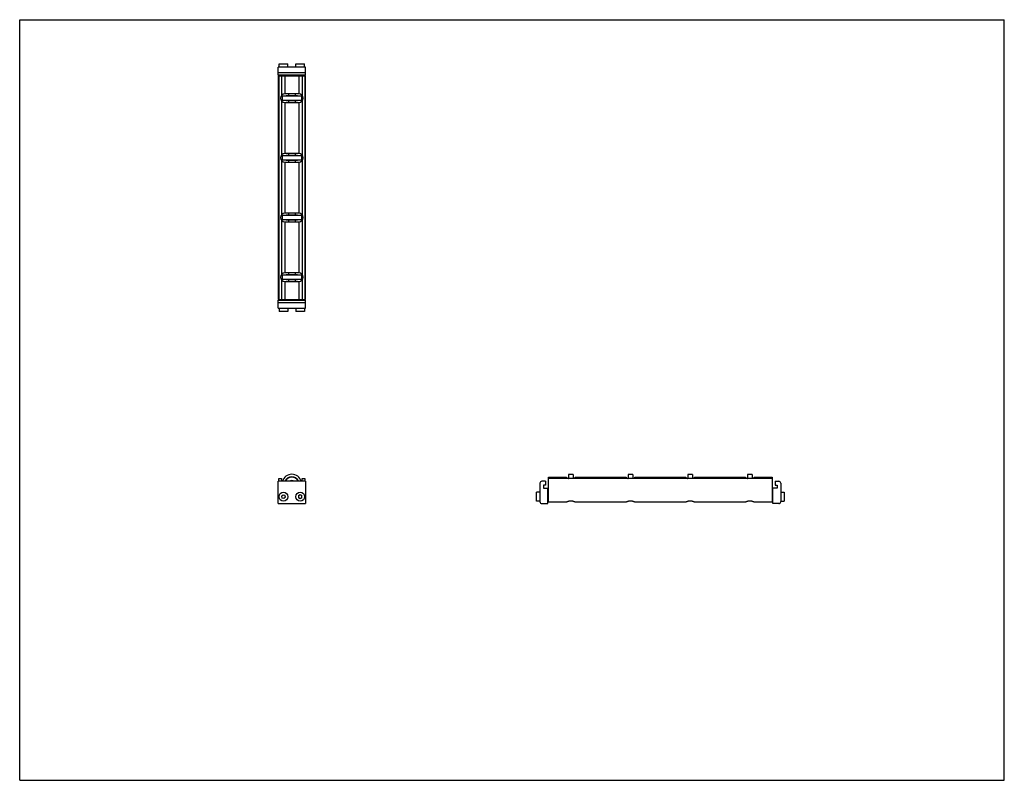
# Model space of a CAD drawing. Header units: inches. Extents: x 0 to 44, y 0 to 34.
import ezdxf

# ---------------------------------------------------------------- set-up
doc = ezdxf.new("R2010")
doc.units = ezdxf.units.IN
doc.header["$LTSCALE"] = 2.42
doc.header["$MEASUREMENT"] = 0
doc.layers.get('0').update_dxf_attribs({"linetype": 'CONTINUOUS'})
for name, color, linetype in [('240826_BL4', 7, 'CONTINUOUS'), ('240826_BL5', 7, 'CONTINUOUS'), ('240826_BL6', 7, 'CONTINUOUS'), ('240826_BL9', 7, 'CONTINUOUS'), ('240827_CAE_BL0', 7, 'CONTINUOUS'), ('240827_CAE_BL7', 7, 'CONTINUOUS'), ('2410WW_CAE_241010_BL10', 7, 'CONTINUOUS'), ('2436WW_243610_BL1', 7, 'CONTINUOUS'), ('X920693M_BL11', 7, 'CONTINUOUS'), ('X920693M_BL2', 7, 'CONTINUOUS'), ('X920693M_BL3', 7, 'CONTINUOUS'), ('X920693M_BL8', 7, 'CONTINUOUS')]:
    doc.layers.add(name, color=color, linetype=linetype)

# ---------------------------------------------------------------- blocks, each defined once
blk = doc.blocks.new('240827_CAE_BL0', base_point=(17.58, 16.918))
at = {"layer": '240827_CAE_BL0', "color": 7, "linetype": 'CONTINUOUS'}
for p, q in [((11.553, 21.469), (12.768, 21.469)), ((11.553, 21.109), (11.553, 21.469)), ((11.553, 21.359), (12.768, 21.359)), ((12.768, 21.109), (12.768, 21.469)), ((11.553, 21.109), (12.768, 21.109)), ((11.553, 12.367), (11.553, 13.367)), ((12.768, 13.367), (11.553, 13.367)), ((12.768, 13.367), (12.768, 12.367)), ((23.247, 13.277), (23.247, 12.457)), ((23.497, 13.367), (23.337, 13.367)), ((23.497, 13.367), (23.497, 13.195)), ((23.407, 13.195), (23.407, 13.064)), ((23.497, 13.195), (23.407, 13.195)), ((23.407, 13.064), (23.607, 13.064)), ((23.607, 12.367), (23.607, 13.064)), ((11.553, 12.367), (12.768, 12.367)), ((23.337, 12.367), (23.607, 12.367))]:
    blk.add_line(p, q, dxfattribs=at)
for centre, start, end in [((23.337, 13.277), 90, 180), ((23.337, 12.457), 180, 270)]:
    blk.add_arc(centre, 0.09, start, end, dxfattribs=at)
blk = doc.blocks.new('2436WW_243610_BL1', base_point=(22.591, 21.968))
at = {"layer": '2436WW_243610_BL1', "color": 7, "linetype": 'CONTINUOUS'}
for p, q in [((11.553, 31.491), (11.553, 21.491)), ((11.553, 31.491), (12.769, 31.491)), ((11.573, 31.491), (11.573, 21.491)), ((11.698, 31.491), (11.698, 30.604)), ((11.848, 31.491), (11.848, 30.679)), ((12.473, 31.491), (12.473, 30.679)), ((12.623, 31.491), (12.623, 30.604)), ((12.748, 31.491), (12.748, 21.491)), ((12.769, 21.491), (12.769, 31.491)), ((11.698, 30.377), (11.698, 27.937)), ((12.473, 30.679), (11.848, 30.679)), ((12.623, 30.377), (12.623, 27.937)), ((11.848, 30.303), (11.848, 28.012)), ((11.848, 30.303), (12.473, 30.303)), ((12.473, 30.303), (12.473, 28.012)), ((12.473, 28.012), (11.848, 28.012)), ((11.698, 27.711), (11.698, 25.271)), ((11.848, 27.636), (11.848, 25.345)), ((11.848, 27.636), (12.473, 27.636)), ((12.473, 27.636), (12.473, 25.345)), ((12.623, 27.711), (12.623, 25.271)), ((12.473, 25.345), (11.848, 25.345)), ((11.698, 25.044), (11.698, 22.604)), ((11.848, 24.969), (12.473, 24.969)), ((11.848, 24.969), (11.848, 22.679)), ((12.473, 24.969), (12.473, 22.679)), ((12.623, 25.044), (12.623, 22.604)), ((12.473, 22.679), (11.848, 22.679)), ((11.698, 22.377), (11.698, 21.491)), ((11.848, 22.303), (12.473, 22.303)), ((11.848, 22.303), (11.848, 21.491)), ((12.473, 22.303), (12.473, 21.491)), ((12.623, 22.377), (12.623, 21.491)), ((11.565, 21.491), (11.553, 21.491)), ((11.573, 21.491), (12.769, 21.491)), ((11.573, 13.367), (11.573, 13.491)), ((11.573, 13.491), (11.698, 13.491)), ((11.698, 13.491), (11.698, 13.367)), ((12.623, 13.367), (12.623, 13.491)), ((12.623, 13.491), (12.748, 13.491)), ((12.748, 13.491), (12.748, 13.367)), ((23.629, 13.498), (23.629, 13.554)), ((23.629, 13.554), (24.441, 13.554)), ((23.629, 12.446), (23.629, 13.491)), ((33.629, 13.491), (23.629, 13.491)), ((24.441, 13.554), (24.441, 13.491)), ((24.817, 13.491), (24.817, 13.554)), ((24.817, 13.554), (27.108, 13.554)), ((27.108, 13.554), (27.108, 13.491)), ((27.484, 13.491), (27.484, 13.554)), ((27.484, 13.554), (29.775, 13.554)), ((29.775, 13.554), (29.775, 13.491)), ((30.151, 13.554), (32.441, 13.554)), ((30.151, 13.491), (30.151, 13.554)), ((32.441, 13.554), (32.441, 13.491)), ((32.817, 13.554), (33.629, 13.554)), ((32.817, 13.491), (32.817, 13.554)), ((33.629, 13.554), (33.629, 13.5)), ((33.629, 13.491), (33.629, 12.446)), ((23.629, 12.446), (24.454, 12.446)), ((24.805, 12.446), (27.12, 12.446)), ((27.472, 12.446), (29.787, 12.446)), ((30.139, 12.446), (32.454, 12.446)), ((32.805, 12.446), (33.629, 12.446))]:
    blk.add_line(p, q, dxfattribs=at)
for centre, radius, start, end in [((11.848, 30.491), 0.188, 90, 270), ((12.473, 30.491), 0.188, 270, 90), ((11.848, 27.824), 0.188, 90, 270), ((12.473, 27.824), 0.188, 270, 90), ((11.848, 25.157), 0.188, 90, 270), ((12.473, 25.157), 0.188, 270, 90), ((11.848, 22.491), 0.188, 90, 270), ((12.473, 22.491), 0.188, 270, 90), ((12.161, 13.242), 0.312, 23.6364, 156.363), ((12.161, 13.242), 0.161, 51.2707, 128.7159), ((11.786, 12.679), 0.233, 177.7393, 181.8538), ((12.536, 12.679), 0.233, 357.3736, 0.8044)]:
    blk.add_arc(centre, radius, start, end, dxfattribs=at)
for points, knots in [([(24.629, 12.482), (24.62, 12.482), (24.6, 12.481), (24.572, 12.477), (24.546, 12.471), (24.522, 12.464), (24.5, 12.458), (24.483, 12.452), (24.472, 12.449), (24.464, 12.447), (24.458, 12.446), (24.454, 12.446), (24.452, 12.446)], [0, 0, 0, 0, 0.160779, 0.318075, 0.467977, 0.607749, 0.734322, 0.844344, 0.891944, 0.933962, 0.970029, 1, 1, 1, 1]), ([(24.807, 12.446), (24.805, 12.446), (24.801, 12.446), (24.794, 12.447), (24.787, 12.449), (24.775, 12.452), (24.759, 12.458), (24.737, 12.464), (24.713, 12.471), (24.687, 12.477), (24.658, 12.481), (24.639, 12.482), (24.629, 12.482)], [0, 0, 0, 0, 0.02996, 0.066021, 0.108036, 0.15563, 0.265625, 0.392186, 0.531948, 0.681856, 0.83921, 1, 1, 1, 1]), ([(27.296, 12.482), (27.286, 12.482), (27.267, 12.481), (27.239, 12.477), (27.213, 12.471), (27.188, 12.464), (27.167, 12.458), (27.15, 12.452), (27.139, 12.449), (27.131, 12.447), (27.125, 12.446), (27.121, 12.446), (27.119, 12.446)], [0, 0, 0, 0, 0.160779, 0.318075, 0.467977, 0.607749, 0.734322, 0.844344, 0.891944, 0.933962, 0.970029, 1, 1, 1, 1]), ([(27.473, 12.446), (27.472, 12.446), (27.468, 12.446), (27.461, 12.447), (27.454, 12.449), (27.442, 12.452), (27.426, 12.458), (27.404, 12.464), (27.38, 12.471), (27.353, 12.477), (27.325, 12.481), (27.306, 12.482), (27.296, 12.482)], [0, 0, 0, 0, 0.02996, 0.066021, 0.108036, 0.15563, 0.265625, 0.392186, 0.531948, 0.681856, 0.83921, 1, 1, 1, 1]), ([(29.963, 12.482), (29.953, 12.482), (29.934, 12.481), (29.906, 12.477), (29.879, 12.471), (29.855, 12.464), (29.833, 12.458), (29.817, 12.452), (29.805, 12.449), (29.798, 12.447), (29.791, 12.446), (29.787, 12.446), (29.786, 12.446)], [0, 0, 0, 0, 0.160779, 0.318075, 0.467977, 0.607749, 0.734322, 0.844344, 0.891944, 0.933962, 0.970029, 1, 1, 1, 1]), ([(30.14, 12.446), (30.138, 12.446), (30.134, 12.446), (30.128, 12.447), (30.12, 12.449), (30.109, 12.452), (30.092, 12.458), (30.071, 12.464), (30.046, 12.471), (30.02, 12.477), (29.992, 12.481), (29.973, 12.482), (29.963, 12.482)], [0, 0, 0, 0, 0.02996, 0.066021, 0.108036, 0.15563, 0.265625, 0.392186, 0.531948, 0.681856, 0.83921, 1, 1, 1, 1]), ([(32.629, 12.482), (32.62, 12.482), (32.6, 12.481), (32.572, 12.477), (32.546, 12.471), (32.522, 12.464), (32.5, 12.458), (32.483, 12.452), (32.472, 12.449), (32.464, 12.447), (32.458, 12.446), (32.454, 12.446), (32.452, 12.446)], [0, 0, 0, 0, 0.160779, 0.318075, 0.467977, 0.607749, 0.734322, 0.844344, 0.891944, 0.933962, 0.970029, 1, 1, 1, 1]), ([(32.807, 12.446), (32.805, 12.446), (32.801, 12.446), (32.794, 12.447), (32.787, 12.449), (32.775, 12.452), (32.759, 12.458), (32.737, 12.464), (32.713, 12.471), (32.687, 12.477), (32.658, 12.481), (32.639, 12.482), (32.629, 12.482)], [0, 0, 0, 0, 0.02996, 0.066021, 0.108036, 0.15563, 0.265625, 0.392186, 0.531948, 0.681856, 0.83921, 1, 1, 1, 1])]:
    blk.add_open_spline(points, degree=3, knots=knots, dxfattribs=at)
blk = doc.blocks.new('X920693M_BL2', base_point=(11.786, 16.986))
at = {"layer": 'X920693M_BL2', "color": 7, "linetype": 'CONTINUOUS'}
for p, q in [((11.668, 21.469), (11.668, 21.491)), ((11.904, 21.469), (11.904, 21.491)), ((11.589, 21.109), (11.589, 20.951)), ((11.983, 20.951), (11.589, 20.951)), ((11.983, 21.109), (11.983, 20.951)), ((11.699, 12.707), (11.767, 12.768)), ((11.767, 12.768), (11.853, 12.739)), ((11.699, 12.707), (11.718, 12.618)), ((11.804, 12.59), (11.718, 12.618)), ((11.872, 12.65), (11.804, 12.59)), ((11.872, 12.65), (11.853, 12.739))]:
    blk.add_line(p, q, dxfattribs=at)
blk.add_circle((11.786, 12.679), 0.197, dxfattribs=at)
blk = doc.blocks.new('X920693M_BL3', base_point=(17.984, 16.986))
at = {"layer": 'X920693M_BL3', "color": 7, "linetype": 'CONTINUOUS'}
for p, q in [((12.418, 21.491), (12.418, 21.469)), ((12.654, 21.491), (12.654, 21.469)), ((12.339, 21.109), (12.339, 20.951)), ((12.733, 20.951), (12.339, 20.951)), ((12.733, 21.109), (12.733, 20.951)), ((12.457, 12.724), (12.536, 12.77)), ((12.536, 12.77), (12.614, 12.724)), ((23.09, 12.482), (23.09, 12.875)), ((23.247, 12.875), (23.09, 12.875)), ((23.607, 12.797), (23.629, 12.797)), ((12.457, 12.724), (12.457, 12.633)), ((12.536, 12.588), (12.457, 12.633)), ((12.614, 12.633), (12.536, 12.588)), ((12.614, 12.633), (12.614, 12.724)), ((23.247, 12.482), (23.09, 12.482)), ((23.607, 12.56), (23.629, 12.56))]:
    blk.add_line(p, q, dxfattribs=at)
blk.add_circle((12.536, 12.679), 0.197, dxfattribs=at)
blk = doc.blocks.new('240826_BL4', base_point=(18.235, 17.706))
at = {"layer": '240826_BL4', "color": 7, "linetype": 'CONTINUOUS'}
for p, q in [((11.723, 22.576), (11.723, 22.406)), ((11.738, 22.591), (12.583, 22.591)), ((11.911, 22.609), (11.908, 22.591)), ((11.911, 22.609), (12.411, 22.609)), ((12.411, 22.609), (12.413, 22.591)), ((12.598, 22.576), (12.598, 22.406)), ((12.583, 22.391), (11.738, 22.391)), ((11.908, 22.391), (11.911, 22.373)), ((12.411, 22.373), (11.911, 22.373)), ((12.413, 22.391), (12.411, 22.373)), ((24.529, 13.664), (24.529, 13.491)), ((24.544, 13.679), (24.714, 13.679)), ((24.729, 13.664), (24.729, 13.491)), ((24.511, 13.492), (24.529, 13.494)), ((24.747, 13.492), (24.729, 13.494))]:
    blk.add_line(p, q, dxfattribs=at)
for centre, radius, start, end in [((11.738, 22.576), 0.015, 90, 180), ((12.583, 22.576), 0.015, 0, 90), ((11.738, 22.406), 0.015, 180, 270), ((12.583, 22.406), 0.015, 270, 360), ((12.161, 13.242), 0.438, 16.6092, 163.3908), ((24.544, 13.664), 0.015, 90, 180), ((24.714, 13.664), 0.015, 0, 90), ((12.161, 13.242), 0.33, 22.2774, 157.7229), ((12.161, 13.242), 0.322, 22.8534, 157.1465)]:
    blk.add_arc(centre, radius, start, end, dxfattribs=at)
blk = doc.blocks.new('240826_BL5', base_point=(19.569, 19.383))
at = {"layer": '240826_BL5', "color": 7, "linetype": 'CONTINUOUS'}
for p, q in [((11.723, 25.242), (11.723, 25.072)), ((11.738, 25.257), (12.583, 25.257)), ((11.911, 25.275), (11.908, 25.257)), ((11.911, 25.275), (12.411, 25.275)), ((12.411, 25.275), (12.413, 25.257)), ((12.598, 25.242), (12.598, 25.072)), ((12.583, 25.057), (11.738, 25.057)), ((11.908, 25.057), (11.911, 25.039)), ((12.411, 25.039), (11.911, 25.039)), ((12.413, 25.057), (12.411, 25.039)), ((27.196, 13.664), (27.196, 13.491)), ((27.211, 13.679), (27.381, 13.679)), ((27.396, 13.664), (27.396, 13.491)), ((27.178, 13.492), (27.196, 13.494)), ((27.414, 13.492), (27.396, 13.494))]:
    blk.add_line(p, q, dxfattribs=at)
for centre, start, end in [((11.738, 25.242), 90, 180), ((12.583, 25.242), 0, 90), ((11.738, 25.072), 180, 270), ((12.583, 25.072), 270, 360), ((27.211, 13.664), 90, 180), ((27.381, 13.664), 0, 90)]:
    blk.add_arc(centre, 0.015, start, end, dxfattribs=at)
blk = doc.blocks.new('240826_BL6', base_point=(22.235, 22.05))
at = {"layer": '240826_BL6', "color": 7, "linetype": 'CONTINUOUS'}
for p, q in [((11.723, 30.576), (11.723, 30.406)), ((11.738, 30.591), (12.583, 30.591)), ((12.583, 30.391), (11.738, 30.391)), ((11.911, 30.609), (11.908, 30.591)), ((11.908, 30.391), (11.911, 30.373)), ((11.911, 30.609), (12.411, 30.609)), ((12.411, 30.373), (11.911, 30.373)), ((12.411, 30.609), (12.413, 30.591)), ((12.413, 30.391), (12.411, 30.373)), ((12.598, 30.576), (12.598, 30.406)), ((32.529, 13.664), (32.529, 13.491)), ((32.544, 13.679), (32.714, 13.679)), ((32.729, 13.664), (32.729, 13.491)), ((32.511, 13.492), (32.529, 13.494)), ((32.747, 13.492), (32.729, 13.494))]:
    blk.add_line(p, q, dxfattribs=at)
for centre, start, end in [((11.738, 30.576), 90, 180), ((11.738, 30.406), 180, 270), ((12.583, 30.576), 0, 90), ((12.583, 30.406), 270, 360), ((32.544, 13.664), 90, 180), ((32.714, 13.664), 0, 90)]:
    blk.add_arc(centre, 0.015, start, end, dxfattribs=at)
blk = doc.blocks.new('240827_CAE_BL7', base_point=(22.782, 22.12))
at = {"layer": '240827_CAE_BL7', "color": 7, "linetype": 'CONTINUOUS'}
for p, q in [((11.553, 31.513), (11.553, 31.873)), ((12.768, 31.873), (11.553, 31.873)), ((12.768, 31.513), (12.768, 31.873)), ((12.768, 31.623), (11.553, 31.623)), ((12.768, 31.513), (11.553, 31.513)), ((33.761, 13.367), (33.921, 13.367)), ((33.761, 13.367), (33.761, 13.195)), ((34.011, 13.277), (34.011, 12.457)), ((33.851, 13.064), (33.651, 13.064)), ((33.651, 12.367), (33.651, 13.064)), ((33.761, 13.195), (33.851, 13.195)), ((33.851, 13.195), (33.851, 13.064)), ((33.921, 12.367), (33.651, 12.367))]:
    blk.add_line(p, q, dxfattribs=at)
for centre, start, end in [((33.921, 13.277), 0, 90), ((33.921, 12.457), 270, 360)]:
    blk.add_arc(centre, 0.09, start, end, dxfattribs=at)
blk = doc.blocks.new('X920693M_BL8', base_point=(11.786, 31.76))
at = {"layer": 'X920693M_BL8', "color": 7, "linetype": 'CONTINUOUS'}
for p, q in [((11.589, 31.873), (11.589, 32.03)), ((11.589, 32.03), (11.983, 32.03)), ((11.983, 31.873), (11.983, 32.03)), ((11.668, 31.513), (11.668, 31.491)), ((11.904, 31.513), (11.904, 31.491))]:
    blk.add_line(p, q, dxfattribs=at)
blk = doc.blocks.new('240826_BL9', base_point=(20.902, 20.717))
at = {"layer": '240826_BL9', "color": 7, "linetype": 'CONTINUOUS'}
for p, q in [((11.723, 27.909), (11.723, 27.739)), ((11.738, 27.924), (12.583, 27.924)), ((12.583, 27.724), (11.738, 27.724)), ((11.911, 27.942), (11.908, 27.924)), ((11.908, 27.724), (11.911, 27.706)), ((11.911, 27.942), (12.411, 27.942)), ((12.411, 27.942), (12.413, 27.924)), ((12.413, 27.724), (12.411, 27.706)), ((12.598, 27.909), (12.598, 27.739)), ((12.411, 27.706), (11.911, 27.706)), ((29.863, 13.664), (29.863, 13.491)), ((29.878, 13.679), (30.048, 13.679)), ((30.063, 13.664), (30.063, 13.491)), ((29.845, 13.492), (29.863, 13.494)), ((30.081, 13.492), (30.063, 13.494))]:
    blk.add_line(p, q, dxfattribs=at)
for centre, start, end in [((11.738, 27.909), 90, 180), ((11.738, 27.739), 180, 270), ((12.583, 27.909), 0, 90), ((12.583, 27.739), 270, 360), ((29.878, 13.664), 90, 180), ((30.048, 13.664), 0, 90)]:
    blk.add_arc(centre, 0.015, start, end, dxfattribs=at)
blk = doc.blocks.new('2410WW_CAE_241010_BL10', base_point=(12.161, 21.96))
at = {"layer": '2410WW_CAE_241010_BL10', "color": 7, "linetype": 'CONTINUOUS'}
for p, q in [((12.006, 30.679), (12.006, 30.609)), ((12.006, 30.373), (12.006, 30.303)), ((12.316, 30.679), (12.316, 30.609)), ((12.316, 30.373), (12.316, 30.303)), ((12.006, 28.012), (12.006, 27.942)), ((12.316, 28.012), (12.316, 27.942)), ((12.006, 27.706), (12.006, 27.636)), ((12.316, 27.706), (12.316, 27.636)), ((12.006, 25.345), (12.006, 25.275)), ((12.316, 25.345), (12.316, 25.275)), ((12.006, 25.039), (12.006, 24.969)), ((12.316, 25.039), (12.316, 24.969)), ((12.006, 22.679), (12.006, 22.609)), ((12.316, 22.679), (12.316, 22.609)), ((12.006, 22.373), (12.006, 22.303)), ((12.316, 22.373), (12.316, 22.303))]:
    blk.add_line(p, q, dxfattribs=at)
blk.add_arc((12.161, 13.242), 0.155, 53.9426, 126.0574, dxfattribs=at)
blk = doc.blocks.new('X920693M_BL11', base_point=(23.254, 22.256))
at = {"layer": 'X920693M_BL11', "color": 7, "linetype": 'CONTINUOUS'}
for p, q in [((12.339, 31.873), (12.339, 32.03)), ((12.339, 32.03), (12.733, 32.03)), ((12.733, 31.873), (12.733, 32.03)), ((12.418, 31.513), (12.418, 31.491)), ((12.654, 31.513), (12.654, 31.491)), ((33.651, 12.797), (33.629, 12.797)), ((34.011, 12.875), (34.169, 12.875)), ((34.169, 12.875), (34.169, 12.482)), ((33.651, 12.56), (33.629, 12.56)), ((34.011, 12.482), (34.169, 12.482))]:
    blk.add_line(p, q, dxfattribs=at)

msp = doc.modelspace()

# ---------------------------------------------------------------- linework, layer by layer
at = {"color": 7, "linetype": 'CONTINUOUS'}
for p, q in [((0, 0), (0, 34)), ((0, 34), (44, 34)), ((44, 0), (44, 34)), ((0, 0), (44, 0))]:
    msp.add_line(p, q, dxfattribs=at)

# ---------------------------------------------------------------- block references
at = {"layer": '240826_BL4'}
msp.add_blockref('240826_BL4', (18.235, 17.706), dxfattribs=at)
at = {"layer": '240826_BL5'}
msp.add_blockref('240826_BL5', (19.569, 19.383), dxfattribs=at)
at = {"layer": '240826_BL6'}
msp.add_blockref('240826_BL6', (22.235, 22.05), dxfattribs=at)
at = {"layer": '240826_BL9'}
msp.add_blockref('240826_BL9', (20.902, 20.717), dxfattribs=at)
at = {"layer": '240827_CAE_BL0'}
msp.add_blockref('240827_CAE_BL0', (17.58, 16.918), dxfattribs=at)
at = {"layer": '240827_CAE_BL7'}
msp.add_blockref('240827_CAE_BL7', (22.782, 22.12), dxfattribs=at)
at = {"layer": '2410WW_CAE_241010_BL10'}
msp.add_blockref('2410WW_CAE_241010_BL10', (12.161, 21.96), dxfattribs=at)
at = {"layer": '2436WW_243610_BL1'}
msp.add_blockref('2436WW_243610_BL1', (22.591, 21.968), dxfattribs=at)
at = {"layer": 'X920693M_BL11'}
msp.add_blockref('X920693M_BL11', (23.254, 22.256), dxfattribs=at)
at = {"layer": 'X920693M_BL2'}
msp.add_blockref('X920693M_BL2', (11.786, 16.986), dxfattribs=at)
at = {"layer": 'X920693M_BL3'}
msp.add_blockref('X920693M_BL3', (17.984, 16.986), dxfattribs=at)
at = {"layer": 'X920693M_BL8'}
msp.add_blockref('X920693M_BL8', (11.786, 31.76), dxfattribs=at)

doc.saveas('drawing.dxf')
